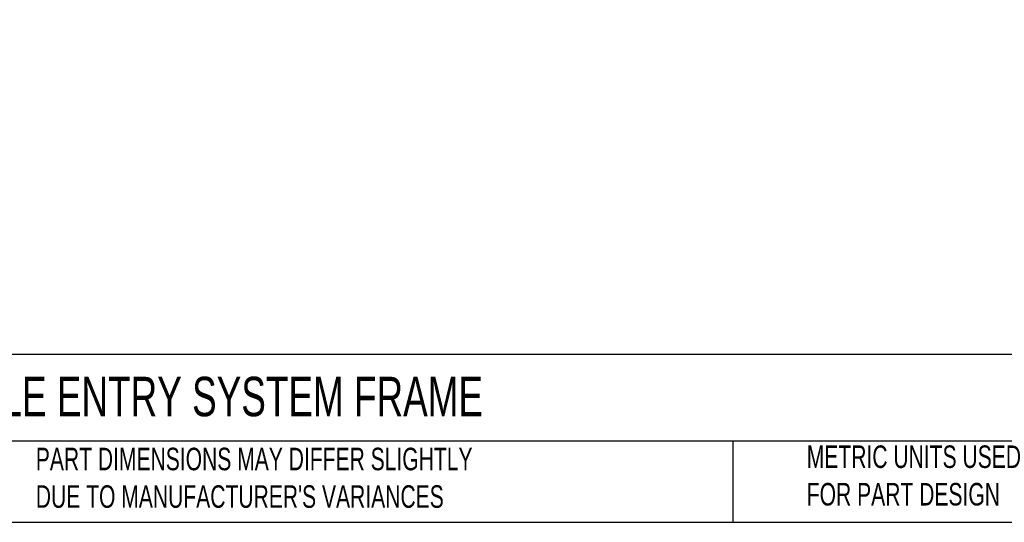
# Model space of a CAD drawing. Header units: millimetres. Extents: x 13 to 546, y 13 to 419.
# Tile 2 of 12: x 107 to 292, y 13 to 107. Entities that reach past the tile are written whole.
import ezdxf

# ---------------------------------------------------------------- set-up
doc = ezdxf.new("R2010")
doc.units = ezdxf.units.MM
doc.header["$LTSCALE"] = 2
doc.layers.add('TEXT', color=140, linetype='Continuous', lineweight=25)
doc.styles.add('SLDTEXTSTYLE0', font='TXT', dxfattribs={"width": 0.7})
doc.dimstyles.new('SLDDIMSTYLE4', dxfattribs={"dimtxt": 4.316016, "dimasz": 6.604, "dimexe": 0, "dimexo": 0.0625, "dimgap": 1.079004, "dimtad": 0, "dimtih": 1, "dimtoh": 1, "dimrnd": 1e-09, "dimzin": 12, "dimdsep": 46, "dimtxsty": 'SLDTEXTSTYLE0', "dimsah": 1, "dimcen": 0, "dimadec": 0, "dimazin": 3, "dimtfac": 1, "dimtofl": 0, "dimtmove": 0, "dimatfit": 3, "dimfxl": 0, "dimfrac": 2, "dimtolj": 1, "dimtzin": 12, "dimarcsym": 0})

# ---------------------------------------------------------------- blocks, each defined once
blk = doc.blocks.new('_D_9')
at = {"color": 7, "linetype": 'Continuous', "lineweight": 0}
for p, q in [((117.79, 132.57), (93.29, 90.14)), ((93.29, 90.14), (75.82, 90.14))]:
    blk.add_line(p, q, dxfattribs=at)
at = {"color": 7, "linetype": 'Continuous', "lineweight": 18}
blk.add_solid([(117.79, 132.57), (113.6, 127.36), (115.36, 126.35)], dxfattribs=at)
at = {"color": 7, "linetype": 'Continuous', "lineweight": 18, "char_height": 4.2333, "attachment_point": 1, "style": 'SLDTEXTSTYLE0'}
for s, insert in [('2 SPACES FOR', (31.16, 99.03)), ('KDT/X SERIES', (31.33, 92.17)), ('LARGE GROMMETS', (24.98, 85.31))]:
    blk.add_mtext(s, dxfattribs=dict(at, insert=insert))

msp = doc.modelspace()

# ---------------------------------------------------------------- linework, layer by layer
at = {"layer": 'TEXT'}
for p, q in [((546.1, 44.252), (12.7, 44.252)), ((546.1, 27.94), (12.7, 27.94)), ((241.293, 27.94), (241.293, 12.7)), ((12.7, 12.7), (546.1, 12.7))]:
    msp.add_line(p, q, dxfattribs=at)

# ---------------------------------------------------------------- texts
at = {"layer": 'TEXT', "attachment_point": 1, "style": 'SLDTEXTSTYLE0'}
for s, insert, char_height in [('MURRPLASTIK KDL/D CABLE ENTRY SYSTEM FRAME', (15.931, 40.047), 7.40833), ("PART DIMENSIONS MAY DIFFER SLIGHTLY ^JDUE TO MANUFACTURER'S VARIANCES", (110.239, 26.715), 4.23333), ('METRIC UNITS USED ^JFOR PART DESIGN', (255.209, 27.145), 4.23333)]:
    msp.add_mtext(s, dxfattribs=dict(at, insert=insert, char_height=char_height))

# ---------------------------------------------------------------- dimensions: what is measured, and where the dimension line sits
at = {"color": 7, "linetype": 'Continuous', "lineweight": 18}
dim = msp.add_radius_dim(center=(126.285, 147.297), mpoint=(117.785, 132.575), text='2 SPACES FOR\\PKDT/X SERIES\\PLARGE GROMMETS', dimstyle='SLDDIMSTYLE4', dxfattribs=at)
dim.commit()
dim.dimension.update_dxf_attribs({"geometry": '_D_9', "text_midpoint": (51.987, 90.14), "dimtype": 164})

doc.saveas('drawing.dxf')
